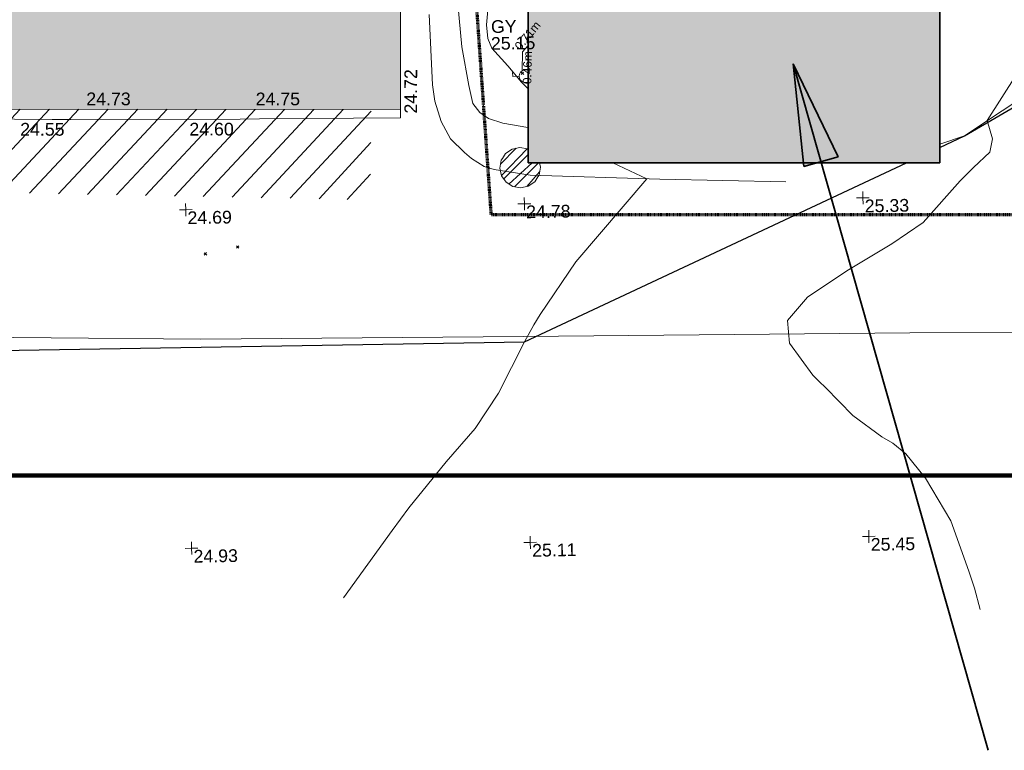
# Model space of a CAD drawing. Header units: millimetres. Extents: x -287732 to 520720, y -103372 to 287754.
# Tile 80 of 256: x -35715 to -6642, y -81936 to -60359. Entities that reach past the tile are written whole.
import ezdxf

# ---------------------------------------------------------------- set-up
doc = ezdxf.new("R2010")
doc.units = ezdxf.units.MM
for name, pattern in [('Dash 1_5mm', [3, 1.5, -1.5]), ('IMPORT-HIDDEN2 _3_', [4762.5, 3175, -1587.5]), ('IMPORT-UG_ELEC_STREET LIGHTING_QLB2 _2_', [2700, 1500, -300.0000000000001, 0, -250, 150, -300.0000000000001, 0, -200])]:
    doc.linetypes.add(name, pattern=pattern)
for name, color, linetype, lineweight, true_color in [('00_TOPO_FURN_LAMP_POST', 7, 'Continuous', 9, 0x666666), ('00_UAV_BUILDING_OUTLINE', 5, 'Continuous', 9, 0x0000ff), ('00_UAV_CONCRETE', 9, 'Continuous', 9, 0x808080), ('00_UAV_FORM_LINES', 7, 'Continuous', 9, 0x666666), ('00_UAV_LEVEL_SPOT', 7, 'Continuous', 9, 0x666666), ('00_UAV_SERV_GULLY', 7, 'Continuous', 9, 0x5252a5), ('01_DTM_CONTOUR_MJR', 7, 'Continuous', 9, 0x7f3f00), ('01_DTM_CONTOUR_MNR', 7, 'Continuous', 9, 0xa5a552), ('12333-PUM-2D-U-0001-C01 - Rev2_REVIT IMPORT_dwg', 7, 'Continuous', 9, 0x767676), ('A_RHA_Line', 7, 'Continuous', 9, 0x00a600), ('HATCHING', 4, 'Continuous', 9, 0x00ffff), ('PUM-CHAMBER EXTENTS', 6, 'IMPORT-HIDDEN2 _3_', 9, 0xff00ff), ('PUM-ELECTRIC-SL-QLB2', 7, 'IMPORT-UG_ELEC_STREET LIGHTING_QLB2 _2_', 9, 0xff7f7f), ('PUM-SURVEY BOUNDARY_EXTENT', 190, 'Continuous', 25, 0x7f00ff)]:
    doc.layers.add(name, color=color, linetype=linetype, lineweight=lineweight, true_color=true_color)
for name, color, linetype, lineweight in [('A_RHA_Detail', 7, 'Continuous', 9), ('A_RHA_Text', 7, 'Continuous', 9), ('GEN-TEXT', 7, 'Continuous', 9)]:
    doc.layers.add(name, color=color, linetype=linetype, lineweight=lineweight)
doc.styles.add('Arial_1', font='arial.ttf', dxfattribs={"height": 250})
doc.styles.add('Swis721 Lt BT_2', font='swissl.ttf', dxfattribs={"height": 375})

# ---------------------------------------------------------------- blocks, each defined once
blk = doc.blocks.new('12333-PUM-2D-U-0001-C01 - Rev2_REVIT IMPORT_dwg_MSL_Lamp_Post_SYM-V53-Site Location Plan Proposed')
at = {"layer": '00_TOPO_FURN_LAMP_POST', "color": 254, "true_color": 0xcccccc, "flags": 128}
blk.add_lwpolyline([(-500.1060478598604, 0), (-1000.212095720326, 0), (-1000.212095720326, 316.7338303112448)], dxfattribs=at)
at = {"layer": '00_TOPO_FURN_LAMP_POST', "color": 254, "true_color": 0xcccccc}
blk.add_arc((0, 0), 500.1060478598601, 61.2475581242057, 297.0080756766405, dxfattribs=at)
blk = doc.blocks.new('12333-PUM-2D-U-0001-C01 - Rev2_REVIT IMPORT_dwg_UAV-2077255-Site Location Plan Proposed')
at = {"layer": '00_UAV_LEVEL_SPOT', "color": 254, "true_color": 0xcccccc, "flags": 128}
for points in [[(0, -500.0000000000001), (0, 0), (-500.0000000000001, 0)], [(500.0000000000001, 0), (0, 0), (0, 500.0000000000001)]]:
    blk.add_lwpolyline(points, dxfattribs=at)
blk = doc.blocks.new('12333-PUM-2D-U-0001-C01 - Rev2_REVIT IMPORT_dwg_MGS62954_T2_Galway_ITM_3d_Rev1-2077680-Site Location Plan Proposed')
at = {"layer": '00_UAV_CONCRETE', "color": 254, "true_color": 0xcccccc, "flags": 128}
blk.add_lwpolyline([(533876388.9860874, 725492850.0056946), (533876393.0806977, 725492597.007095), (533872223.2688412, 725492640.029338), (533871651.21683, 725492648.9135855), (533866652.0437167, 725492726.5531874), (533866106.2688411, 725492735.029338), (533861653.7228004, 725492853.215788), (533860907.2688412, 725492873.029338), (533856654.5215285, 725492937.8786148), (533855923.2688411, 725492949.029338), (533851655.3544765, 725493028.1105536), (533850742.2688413, 725493045.029338), (533846806.2688411, 725493215.029338), (533846659.3123101, 725493214.5616215), (533842093.2688412, 725493200.0293379), (533841659.4297962, 725493201.620313), (533837730.2688412, 725493216.029338), (533836660.1800177, 725493249.5831517)], dxfattribs=at)
at = {"layer": '00_UAV_FORM_LINES', "color": 254, "true_color": 0xcccccc, "flags": 128}
for points in [[(533875449.9865003, 725507652.0060002), (533876683.3015002, 725507372.1725004), (533877283.3015001, 725507060.1725004), (533877763.3015001, 725506730.1725004), (533878019.3015002, 725506541.1725004), (533878191.3015003, 725506310.1725004), (533878249.3015002, 725506048.1725004), (533878299.3015001, 725505571.1725003), (533878292.3015001, 725505115.1725003), (533878136.3015002, 725501513.1725), (533878010.3015001, 725497587.1725004), (533878064.9865002, 725496901.0060002), (533878234.9865002, 725494663.0060002), (533878421.9865002, 725493524.0060002), (533878529.9865003, 725492988.0060003), (533878731.9865001, 725492715.0060003), (533878981.9865, 725492540.0060003), (533879405.9865002, 725492390.0060003), (533880142.9865001, 725492253.0060002), (533880155.7577042, 725492251.2414801)], [(533831930.959492, 725487251.7881995), (533836706.9595, 725487011.788), (533843103.2690001, 725486919.0295), (533852253.269, 725486646.0295), (533861537.269, 725486403.0294999), (533870384.2690001, 725486169.0295001), (533879905.2690001, 725486084.0295), (533891316.2680001, 725485995.5375001), (533899413.2680001, 725485872.5375001), (533907625.2680001, 725485873.5375001), (533922114.725, 725486450.6935003), (533937506.725, 725487092.6935003), (533950309.725, 725486973.6935002), (533967284.7249999, 725486612.6935002), (533966828.7249999, 725495199.6935), (533966275.5156978, 725505611.4609791)], [(533892292.9647209, 725491544.5024223), (533893029.9865001, 725491782.0060003), (533896429.9865002, 725493957.0060003), (533897740.9865002, 725494819.0060003), (533898691.9865001, 725495219.0060003), (533900316.5495002, 725495866.014), (533903698.5495002, 725495954.0140003), (533912696.5495003, 725496981.0140002), (533920852.5495002, 725498281.0140003), (533931737.7249999, 725500079.6935002), (533941064.7250001, 725501493.6935002), (533944284.7250001, 725501640.6935002), (533950868.7250001, 725502585.6935004), (533951666.725, 725502740.6935004), (533952812.7250002, 725503073.6935003), (533955028.7250001, 725503937.6935003), (533956273.7250001, 725504395.6935003), (533960712.5365001, 725504931.8525002)], [(533887732.9865, 725490511.0060003), (533884013.9865, 725490654.006), (533880184.9865001, 725490838.006), (533879126.9865, 725491030.006), (533878835.9865, 725491123.0060002), (533878464.9865, 725491361.0060002), (533878254.9865001, 725491543.006), (533877850.9865002, 725491958.006), (533877586.9865001, 725492473.006), (533877413.9865001, 725493075.0060002), (533877347.9865, 725493562.0060002), (533877287.6327338, 725495639.2367258)]]:
    blk.add_lwpolyline(points, dxfattribs=at)
at = {"layer": '01_DTM_CONTOUR_MJR', "color": 254, "true_color": 0xcccccc, "flags": 128}
for points in [[(533880175.6049545, 725493388.2896925), (533879982.1310344, 725493591.8862092), (533879586.2243917, 725494082.8221856), (533879123.2560157, 725494606.8502061), (533879006.516854, 725494902.0224721), (533878979.3645809, 725495303.3224232), (533879035.318435, 725495845.3873837), (533879055.8845079, 725495939.4635113), (533879328.6696472, 725496855.5323994)], [(533874459.8317305, 725478459.8004847), (533875929.0636706, 725480420.0000002), (533876430.0000004, 725481086.666667), (533877554.4131457, 725482420.0000002), (533878430.0000004, 725483391.4285717), (533879138.3333335, 725484420.0000002), (533879930.0000003, 725485920.0000002), (533880222.8082194, 725486420.0000002), (533880412.8449553, 725486723.3011916), (533881491.6262015, 725488263.3831955), (533883630.0000001, 725490670.0000002), (533882634.3940537, 725491158.9108007)]]:
    blk.add_lwpolyline(points, dxfattribs=at)
at = {"layer": '01_DTM_CONTOUR_MNR', "color": 254, "true_color": 0xcccccc, "flags": 128}
blk.add_lwpolyline([(533893252.9210827, 725477782.6352569), (533893096.6666667, 725478420.0000001), (533892930.9363297, 725478920.9363297), (533892430.0000002, 725480420), (533891697.2672673, 725481687.2672673), (533891137.1651091, 725482420.0000001), (533890755.2336449, 725482745.2336448), (533890430.0000002, 725482930.0775195), (533889585.5555556, 725483575.5555556), (533888798.224299, 725484420), (533888611.3200499, 725484601.3200499), (533888430.0000002, 725484788.9138576), (533887760.1230606, 725485750.1230606), (533887712.2666667, 725486420.0000001), (533888314.7456094, 725487093.414939), (533889486.0021423, 725487849.98194), (533890825.3865231, 725488626.8085), (533891760.090662, 725489240.6708977), (533892881.4186913, 725490452.6736423), (533893276.7194688, 725490835.4168919), (533893772.7076186, 725491279.3904452), (533893854.9825455, 725491679.7258785), (533893710.0000001, 725492220.0000001), (533895420.0216334, 725494804.3419145)], dxfattribs=at)
at = {"xscale": 0.375, "yscale": 0.375, "zscale": 0.375}
for name, p in [('12333-PUM-2D-U-0001-C01 - Rev2_REVIT IMPORT_dwg_MSL_Lamp_Post_SYM-V53-Site Location Plan Proposed', (533880098.2678878, 725493767.5375906)), ('12333-PUM-2D-U-0001-C01 - Rev2_REVIT IMPORT_dwg_UAV-2077255-Site Location Plan Proposed', (533870000, 725490000)), ('12333-PUM-2D-U-0001-C01 - Rev2_REVIT IMPORT_dwg_UAV-2077255-Site Location Plan Proposed', (533880000.0000001, 725490000)), ('12333-PUM-2D-U-0001-C01 - Rev2_REVIT IMPORT_dwg_UAV-2077255-Site Location Plan Proposed', (533890000.0000001, 725490000)), ('12333-PUM-2D-U-0001-C01 - Rev2_REVIT IMPORT_dwg_UAV-2077255-Site Location Plan Proposed', (533870000, 725480000)), ('12333-PUM-2D-U-0001-C01 - Rev2_REVIT IMPORT_dwg_UAV-2077255-Site Location Plan Proposed', (533880000.0000001, 725480000)), ('12333-PUM-2D-U-0001-C01 - Rev2_REVIT IMPORT_dwg_UAV-2077255-Site Location Plan Proposed', (533890000.0000001, 725480000))]:
    blk.add_blockref(name, p, dxfattribs=at)
at = {"layer": '00_UAV_BUILDING_OUTLINE', "color": 251, "true_color": 0x666666, "char_height": 375, "width": 1495.902363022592, "attachment_point": 1, "line_spacing_factor": 1.005061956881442, "style": 'Swis721 Lt BT_2'}
for s, insert, rotation in [('24.72', (533876505.9974588, 725492726.6644043), 88.9118933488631), ('24.73', (533867125.1479257, 725493511.1035321), 358.9747238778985), ('24.75', (533872124.3284934, 725493421.6364256), 358.9747238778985)]:
    blk.add_mtext(s, dxfattribs=dict(at, insert=insert, rotation=rotation))
at = {"layer": '00_UAV_CONCRETE', "color": 251, "true_color": 0x666666, "char_height": 375, "width": 1495.902363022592, "attachment_point": 1, "line_spacing_factor": 1.005061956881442, "style": 'Swis721 Lt BT_2'}
for s, insert, rotation in [('24.55', (533865157.7603487, 725492648.3153219), 358.82380334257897), ('24.60', (533870152.4988745, 725492562.7724212), 359.11024007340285)]:
    blk.add_mtext(s, dxfattribs=dict(at, insert=insert, rotation=rotation))
at = {"layer": '00_UAV_LEVEL_SPOT', "char_height": 375, "width": 1495.902363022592, "attachment_point": 1, "line_spacing_factor": 1.005061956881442, "style": 'Swis721 Lt BT_2'}
for s, insert in [('24.69', (533870048.475159, 725489946.7845222)), ('24.78', (533880048.475159, 725489946.7845222)), ('25.33', (533890048.475159, 725489946.7845222)), ('24.93', (533870051.8765643, 725479949.1441548)), ('25.11', (533880051.8765643, 725479949.1441548)), ('25.45', (533890051.8765643, 725479949.1441548))]:
    blk.add_mtext(s, dxfattribs=dict(at, insert=insert))
at = {"layer": '00_UAV_SERV_GULLY', "color": 251, "true_color": 0x666666, "char_height": 375, "attachment_point": 1, "line_spacing_factor": 1.005061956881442, "style": 'Swis721 Lt BT_2'}
for s, insert, width in [('GY', (533879106.8595059, 725495434.9871322), 821.5590755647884), ('25.15', (533879096.2635286, 725494937.3004134), 1495.902363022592)]:
    blk.add_mtext(s, dxfattribs=dict(at, insert=insert, width=width))
blk = doc.blocks.new('12333-PUM-2D-U-0001-C01 - Rev2_REVIT IMPORT_dwg-1620468-Site Location Plan Proposed')
at = {"layer": 'HATCHING', "true_color": 0xaaffff}
h = blk.add_hatch(dxfattribs=at)
h.set_pattern_fill('FP_16', color=131, style=0, pattern_type=2)
h.set_pattern_definition([(45, (-537532529.603, -725615860.767), (-441.9417382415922, 441.9417382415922), [])])
h.paths.add_polyline_path([(234369.3064911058, -125658.9338086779), (234446.6599045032, -122988.9117227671), (179388.3096446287, -122003.5679794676), (179363.6978377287, -123640.9009863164), (206293.8363412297, -124628.9075685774), (206290.5501528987, -124569.7561786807), (206938.2501529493, -124569.7561787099), (206947.4397099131, -124652.8868151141), (233013.1992122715, -125609.1812640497)])
h.paths.add_polyline_path([(174907.5235319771, -123477.4139123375), (174933.3096446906, -121891.5679794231), (173702.3096448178, -121877.5679794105), (173651.6077028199, -123431.3371680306), (174905.6298136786, -123477.3444360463)])
h.paths.add_polyline_path([(159721.547328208, -122920.27439204), (159904.4517912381, -111903.0328667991), (158563.2467851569, -111879.2436715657), (158589.0357870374, -109772.8185664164), (158373.9253990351, -109775.6867047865), (158370.3491470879, -109980.5700416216), (155694.9248368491, -109935.2903896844), (155692.2158924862, -109709.7195192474), (155494.3143352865, -109721.1920731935), (155485.028390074, -109936.3912852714), (152807.4510505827, -109884.8893472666), (152795.3959974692, -109655.224887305), (152583.1537481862, -109660.9611641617), (152592.3323282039, -109881.1344360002), (149925.833717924, -109814.5441086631), (149912.9167954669, -109603.598394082), (149694.9003951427, -109605.0531130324), (149691.1019497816, -109814.7765384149), (147017.0765653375, -109763.7715637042), (147021.8331777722, -109560.5763164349), (146818.1953435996, -109554.8400395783), (146814.5737411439, -109762.3215053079), (144110.6318125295, -109713.0393818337), (144114.4568605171, -109486.0507021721), (143925.6776563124, -109487.438783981), (143931.4139329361, -110115.5611180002), (142484.0399683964, -110116.1256450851), (142244.9157206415, -119793.7719020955), (129330.9157206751, -119500.7719020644), (129347.2801056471, -121063.1336257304), (126956.406162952, -120953.7411768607), (126960.4964415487, -121718.3446688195), (159714.9884226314, -122920.0337604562)])
h.paths.add_polyline_path([(122525.9895288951, -121555.6525230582), (122533.2801053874, -120943.1336255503), (89020.51079507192, -120326.4114062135), (121594.2501528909, -121521.4690881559), (121600.900532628, -121140.7561787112), (121937.150152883, -121140.756178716), (121930.4997731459, -121521.7561786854), (121609.1773617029, -121522.016734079), (122522.5907249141, -121555.5278285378)])
h.paths.add_polyline_path([(150931.250152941, -118397.5561787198), (150784.3126787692, -118238.6011476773), (150969.3501528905, -118016.5561786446), (151150.1291055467, -118251.6368769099)])
h.paths.add_polyline_path([(144835.2501529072, -115197.1561787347), (144568.5501529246, -115044.7561786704), (144682.8501528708, -114816.1561787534), (144987.6501529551, -114892.3561786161), (144908.4833747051, -115050.6897351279)])
at = {"layer": 'PUM-CHAMBER EXTENTS', "true_color": 0xffaaff}
h = blk.add_hatch(dxfattribs=at)
h.set_pattern_fill('FP_3', color=211, style=0, pattern_type=2)
h.set_pattern_definition([(45, (-533641079.65, -725615854.3560001), (-265.1650429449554, 265.1650429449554), []), (45, (-533640902.873, -725615854.3560001), (-265.1650429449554, 265.1650429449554), [])])
h.paths.add_polyline_path([(238816.8501529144, -125385.2061181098), (239046.0201031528, -125339.6213807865), (239240.3010060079, -125209.8070317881), (239370.1153550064, -125015.526128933), (239415.7000923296, -124786.3561786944), (239390.1011077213, -124657.6613923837), (239057.8019206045, -124651.861088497), (239064.8914812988, -124245.7004283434), (239046.0201031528, -124233.0909766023), (238816.8501529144, -124187.5062392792), (238587.680202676, -124233.0909766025), (238393.3992998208, -124362.905325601), (238263.5849508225, -124557.1862284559), (238218.0002134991, -124786.3561786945), (238263.5849508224, -125015.5261289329), (238393.3992998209, -125209.8070317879), (238587.680202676, -125339.6213807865), (238796.0165585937, -125381.0620585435)])
at = {"layer": 'GEN-TEXT', "color": 253, "true_color": 0xaaaaaa}
for p, q in [((238896.9948138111, -122038.7115177), (238967.7054919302, -121968.0008395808)), ((238967.7054919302, -122038.7115177), (238896.9948138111, -121968.0008395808)), ((230397.9948138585, -127018.7115176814), (230468.7054919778, -126948.0008395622)), ((230468.7054919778, -127018.7115176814), (230397.9948138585, -126948.0008395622)), ((229445.9948138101, -127203.7115177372), (229516.7054919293, -127133.000839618)), ((229516.7054919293, -127203.7115177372), (229445.9948138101, -127133.000839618))]:
    blk.add_line(p, q, dxfattribs=at)
at = {"layer": 'PUM-CHAMBER EXTENTS', "color": 211, "linetype": 'Continuous', "true_color": 0xffaaff}
blk.add_line((239415.7000923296, -124786.3561786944), (239390.1011077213, -124657.6613923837), dxfattribs=at)
at = {"layer": 'PUM-CHAMBER EXTENTS', "color": 211, "linetype": 'Continuous', "true_color": 0xffaaff, "flags": 128}
blk.add_lwpolyline([(239064.8914812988, -124245.7004283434), (239046.0201031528, -124233.0909766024), (238816.8501529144, -124187.5062392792), (238587.680202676, -124233.0909766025), (238393.3992998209, -124362.905325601), (238300.1014478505, -124502.5354285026), (238263.5849508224, -124557.186228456), (238218.0002134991, -124786.3561786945), (238263.5849508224, -125015.5261289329), (238393.3992998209, -125209.807031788), (238587.680202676, -125339.6213807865), (238816.8501529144, -125385.2061181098), (239046.0201031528, -125339.6213807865), (239240.301006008, -125209.807031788), (239333.5988578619, -125070.1769290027), (239370.1153550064, -125015.526128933), (239415.7000923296, -124786.3561786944)], dxfattribs=at)
at = {"layer": 'PUM-ELECTRIC-SL-QLB2', "color": 254, "true_color": 0xffd4d4, "flags": 128}
blk.add_lwpolyline([(239118.2785025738, -121187.1600279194), (238944.3501528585, -121370.3561786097), (238924.8794448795, -121924.3863244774)], dxfattribs=at)
at = {"layer": 'PUM-SURVEY BOUNDARY_EXTENT', "color": 201, "true_color": 0xd4aaff, "flags": 128}
for points in [[(251211.6910831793, -124402.8806537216), (251950.3366529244, -124072.3501786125), (259236.899652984, -119988.3421786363), (323873.886652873, -112519.5036786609), (334939.8866528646, -105532.50367858), (357849.7436529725, -103776.6746786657), (392539.5243464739, -99127.03862437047), (407226.7671178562, -92450.31301409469), (410396.7436529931, -84599.67467864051), (409217.7436529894, -80397.67467870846), (407087.7436529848, -76496.67467863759), (402380.7436529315, -67043.67467865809), (394608.7436529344, -62224.67467864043), (368049.4024129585, -53126.32352020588), (367730.8400789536, -51270.21278599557)], [(-21906.01273755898, -123457.4223580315), (-2098.168207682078, -126030.8676029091), (83005.28964062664, -129779.4166909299), (238850.3501530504, -129934.3561786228), (250219.884756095, -124846.6959691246)]]:
    blk.add_lwpolyline(points, dxfattribs=at)
blk.add_blockref('12333-PUM-2D-U-0001-C01 - Rev2_REVIT IMPORT_dwg_MGS62954_T2_Galway_ITM_3d_Rev1-2077680-Site Location Plan Proposed', (-533641079.6498471, -725615854.3561786))
at = {"layer": 'PUM-ELECTRIC-SL-QLB2', "char_height": 250, "width": 1160.025439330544, "attachment_point": 2, "line_spacing_factor": 0.9417779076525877, "style": 'Arial_1'}
for s, insert, rotation in [('0.71m', (239006.6193957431, -120807.0260482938), 49.50374838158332), ('0.46m', (238955.153648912, -121832.6127230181), 87.9872386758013)]:
    blk.add_mtext(s, dxfattribs=dict(at, insert=insert, rotation=rotation))

msp = doc.modelspace()

# ---------------------------------------------------------------- hatches: boundary and pattern name
at = {"layer": 'A_RHA_Detail', "true_color": 0xc0c0c0}
h = msp.add_hatch(color=9, dxfattribs=at)
h.paths.add_polyline_path([(-80880.60083809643, -68502.79057078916), (-80400.865924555, -68483.41509113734), (-80400.865924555, -62984.64684185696), (-24474.85765177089, -63009.32043784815), (-24456.14471271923, -50840.30023858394), (-36622.55041039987, -50831.65104353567), (-36622.55041039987, -44228.57792613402), (-50959.0526582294, -44218.38599194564), (-50959.0526582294, -42573.78171514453), (-54563.9325804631, -42571.21897729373), (-54565.69773352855, -45054.17447474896), (-92408.82109321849, -45027.27149621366), (-92411.78875845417, -49201.74309222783), (-100061.9988811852, -49201.74309222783), (-100052.2214449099, -64852.82557838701), (-86120.90825229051, -64852.82557838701), (-86092.1662649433, -62957.90041523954), (-84861.10047608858, -62957.90041523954), (-84854.79052929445, -68240.109737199), (-80870.60226892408, -68240.10973722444)])
h.paths.add_polyline_path([(-137238.9269902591, -68461.9384092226), (-132719.7426408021, -68433.0633692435), (-132847.0731201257, -62850.04282283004), (-130454.6837966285, -62916.63108078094), (-130498.2830220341, -61355.85393642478), (-117581.136331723, -61423.42893438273), (-117492.3908565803, -49183.91309190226), (-125136.5200282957, -49178.47881952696), (-125133.572703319, -45032.61887136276), (-163007.1824077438, -45005.6942194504), (-163007.1824076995, -44090.2963411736), (-163123.8521269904, -44090.21339942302), (-163122.6389897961, -42383.75184302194), (-166563.8543419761, -42383.75184298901), (-166565.034908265, -44044.39824208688), (-193158.4656786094, -44025.49275805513), (-193195.152889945, -62863.65652504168), (-137269.7106414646, -62916.63108078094), (-137254.3708868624, -65679.90523788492)])
h.paths.add_polyline_path([(120310.9497607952, -32334.28230164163), (120312.4652266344, -31610.73011961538), (133451.2244789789, -31638.24899384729), (133469.2230092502, -19717.98315780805), (121295.7536929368, -19692.48606430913), (121319.8434528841, -8190.941560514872), (112277.0825930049, -8172.001674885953), (112263.1770823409, -14811.1234547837), (78285.85310969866, -14739.95861438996), (78292.82277619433, -8167.077575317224), (75241.99098605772, -8160.673431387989), (69355.76844233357, -8152.931592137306), (69353.6659720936, -9156.74635762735), (68372.60878945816, -9154.691552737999), (68372.60878945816, -13705.52853215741), (69333.7233474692, -13707.54156770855), (69325.07112547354, -16249.53369228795), (66623.4489111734, -16249.53369228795), (66619.79243935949, -17995.29925530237), (65989.07757494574, -17995.2992552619), (65985.44262772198, -19730.78799483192), (57152.23993377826, -19712.28702421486), (57127.42535098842, -31559.89463417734), (70277.87165424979, -31587.43801817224), (70277.87165431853, -32271.7414715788), (78263.96947909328, -32285.12944888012), (78266.62661740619, -31019.79372153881), (112335.8856506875, -31091.15111860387), (112335.8856506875, -32317.57330553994), (119781.4233959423, -32333.17321913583)])
h.paths.add_polyline_path([(7503.717409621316, -1791.439263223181), (15482.43097392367, -674.0213231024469), (15484.0826588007, 148.1327206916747), (56188.28042539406, 205.5276654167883), (56155.84326007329, 14338.3166313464), (18016.62665935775, 14236.48149539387), (17967.9025208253, 34313.18372071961), (21727.10644863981, 34324.0692624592), (21708.90974962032, 40608.10218321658), (18009.66447159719, 40608.10218321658), (17995.54603706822, 45483.75063442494), (9770.084204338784, 45420.6329473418), (3966.213879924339, 45446.76585222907), (3984.771235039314, 14176.56786832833), (1023.062455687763, 14176.56786837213), (-276.5134647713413, 14190.52623461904), (-231.6790044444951, 5968.135265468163), (-226.4491536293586, 193.7444677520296), (553.0869992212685, 183.4716499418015), (7477.609307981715, 143.2867586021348), (7488.638446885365, -674.0213231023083)])
h.paths.add_polyline_path([(77755.59663317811, 53.47451145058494), (77729.51881611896, 1699.844979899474), (94464.47132486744, 1659.976083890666), (94606.37913471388, 17991.390236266), (88810.4190114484, 18015.03260816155), (88799.89418497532, 14436.74271609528), (69413.88950349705, 14457.8773889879), (69377.35724448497, 99.62816357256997), (75241.99098605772, 67.32134432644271)])
h.paths.add_polyline_path([(61252.12079701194, 46453.95617366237), (105774.7348988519, 46472.68783506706), (105768.2642198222, 61852.61234306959), (92285.13876309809, 61852.61234306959), (92308.59670399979, 65784.30757140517), (96107.4668000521, 65767.60445243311), (96059.68081117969, 75209.20847378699), (101084.8427276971, 75071.88872764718), (104988.0046543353, 74765.36560406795), (108403.6894220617, 74363.8408943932), (112009.2703903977, 73787.25420861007), (115645.3524815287, 73049.69667206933), (116890.8108051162, 72761.69136252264), (120208.9929833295, 71893.18353872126), (120865.241739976, 71703.68484519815), (124135.6329506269, 70669.67317906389), (127435.6253142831, 69480.50055823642), (127820.4368670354, 69394.93141813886), (128274.3081769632, 69331.69585753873), (128731.8791144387, 69306.66104516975), (129189.9401488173, 69320.00258290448), (129645.2782985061, 69371.62688826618), (130094.6997111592, 69461.17185603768), (130535.0520071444, 69588.00939074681), (130963.246434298, 69751.24981927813), (131376.2795165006, 69949.74812590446), (131771.2541232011, 70182.11198903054), (132162.5575600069, 70460.5404660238), (132496.0921583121, 70741.69081113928), (132820.871367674, 71064.98072578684), (133117.4593294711, 71414.31364272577), (133383.77568926, 71787.23923950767), (133616.5473239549, 72178.5372844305), (133817.1647262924, 72590.54524898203), (133982.6025969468, 73017.89547513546), (134111.7005086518, 73457.59040801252), (134203.5529320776, 73906.54590458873), (134257.5155883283, 74361.61286216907), (134272.5462649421, 74819.5993153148), (134250.5259875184, 75277.29281745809), (134189.6227572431, 75731.48297747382), (134090.9274700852, 76178.98397757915), (133955.1324028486, 76616.65691993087), (133783.1900598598, 77041.43184345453), (133576.3064937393, 77450.32925647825), (133335.932843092, 77840.48103920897), (133063.7551572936, 78209.15055532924), (132761.6825665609, 78553.75185442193), (132431.8338935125, 78871.8678050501), (132076.5227905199, 79161.26705197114), (131698.2415080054, 79419.91966861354), (131299.6434187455, 79646.01139197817), (131093.5942456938, 79746.34209763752), (132146.0467355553, 83110.22226145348), (122787.7632953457, 86282.54285518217), (121604.3555412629, 82800.3591886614), (117095.9864227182, 83870.84033785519), (116841.9598400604, 83526.35449572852), (116120.5435466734, 91221.93611972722), (110237.7341284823, 91274.27491021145), (110194.3680786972, 90435.39030214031), (104988.0046543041, 90486.49901390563), (104973.2761846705, 94309.82427956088), (103746.1314668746, 94309.8242795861), (103839.9937121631, 122852.1474271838), (96365.09202306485, 122931.9599470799), (96350.3400238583, 123952.4168585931), (104555.5505249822, 123902.1925226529), (104607.3234458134, 120248.5396156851), (125502.5015002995, 120134.1933400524), (125662.0200253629, 137657.3796882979), (114479.5865733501, 137699.2256881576), (114382.306264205, 129149.9458158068), (104644.159003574, 129187.9975073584), (104577.9931702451, 126217.3903144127), (101184.4926406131, 126159.1566967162), (101264.6166812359, 135959.2655565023), (89967.23178808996, 135988.8856164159), (89927.63362986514, 125823.6463181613), (93630.53562302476, 125840.7948842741), (93580.65688892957, 122931.9599470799), (88697.38835376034, 122904.7310126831), (88679.3898954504, 95739.09143775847), (86378.25848996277, 95739.09143775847), (86378.18187189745, 96178.1008337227), (83279.50743284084, 96200.92083327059), (83273.62493422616, 95735.74732133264), (70169.67509619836, 95733.22421950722), (70166.26842742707, 96272.07409347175), (66674.99731294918, 96257.14073655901), (66654.74538556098, 95755.71092136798), (65784.77231079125, 95755.71092136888), (65887.65094984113, 117470.630565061), (53473.3427162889, 117487.9046429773), (53434.44066309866, 98570.46349063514), (40649.41626916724, 98570.46349063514), (40610.16711559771, 94406.01479078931), (38853.82372868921, 94410.36303440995), (38848.65589191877, 89463.65332729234), (40612.46601912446, 89518.45976927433), (40665.38257362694, 86257.73741128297), (38372.19584460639, 86305.72309285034), (38369.79374539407, 76901.0507917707), (50937.9512507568, 76944.40198294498), (50922.88567286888, 74598.78180889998), (56484.9061132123, 74588.85093771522), (56484.9061132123, 75194.85181995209), (92465.4037153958, 75233.0258166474), (92645.92783662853, 71766.64845094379), (89810.55521366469, 69362.83965827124), (85313.16173974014, 69360.94750420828), (85313.16173974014, 66907.4050808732), (75210.14498263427, 66903.15451589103), (75210.14498263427, 63815.70944550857), (70819.40014309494, 63815.70999200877), (70819.21601505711, 64253.35708059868), (69456.83415683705, 64253.35708059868), (69455.7195737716, 66901.99623166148), (61303.32856759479, 66898.5668068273), (61304.56054988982, 63970.32021231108), (70500.41048208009, 63970.32021219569), (70500.4088543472, 61852.59006207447), (61245.6438848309, 61848.69637488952), (61252.03558504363, 46656.49344428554)])
h.paths.add_polyline_path([(-17153.16561239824, 48569.32684293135), (-17153.16561224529, 60770.38083685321), (-29362.88357759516, 60774.70428694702), (-29362.88357759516, 67399.20394580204), (-43507.24466814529, 67405.01911303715), (-43488.5313307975, 69093.07334175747), (-45766.41866231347, 69109.32868388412), (-45794.3462003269, 67405.01911303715), (-47272.11273194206, 67404.2124544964), (-47272.44887633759, 66454.91798908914), (-86004.56386332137, 66468.63299519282), (-86006.66970787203, 60521.58362721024), (-92662.87722510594, 60521.58362721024), (-92665.2138765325, 50184.35611932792), (-79752.0168396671, 50179.78309939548), (-79752.016597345, 48591.4932381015), (-17157.7163123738, 48569.32845417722)])
h.paths.add_polyline_path([(-201056.4185878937, 48628.75479108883), (-138377.9751621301, 48634.64535779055), (-138377.9751621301, 50133.28201003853), (-125467.710581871, 50134.49626164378), (-125468.6909603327, 60566.1903686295), (-132186.8595614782, 60565.86652591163), (-132187.4203588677, 66533.0197876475), (-170643.3098734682, 66805.61809689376), (-170643.3098732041, 67738.78475848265), (-200340.0100486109, 67488.93693764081), (-200348.7171487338, 60827.78025104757), (-201057.5650552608, 60827.71357558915), (-201056.6510294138, 51102.04313372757)])
h.paths.add_polyline_path([(-240051.5126725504, 54769.19491160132), (-239444.490259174, 54811.10754483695), (-239186.5396223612, 54841.92927608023), (-238764.8191577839, 54940.98166103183), (-238382.4735933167, 55122.46891388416), (-237990.3402229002, 55354.87497234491), (-237269.2031023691, 55936.21515020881), (-237032.4836384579, 56225.56611516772), (-236793.0039602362, 56569.31473944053), (-236554.5880578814, 57004.26389721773), (-236432.7219585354, 57267.46508908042), (-236300.081527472, 57753.26238983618), (-236250.7285154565, 58017.17885684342), (-236235.6490609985, 58516.21786804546), (-236233.2538429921, 58987.85640053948), (-236213.7029795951, 59823.48083769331), (-236363.8287855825, 59820.86038205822), (-236634.0279869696, 60698.06075827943), (-236391.9547756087, 61432.19726339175), (-236225.4740089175, 61435.10319600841), (-236201.6036569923, 62637.68779596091), (-232563.5271750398, 62639.28734435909), (-232563.5271750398, 63049.03842404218), (-232732.1945866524, 63049.15302218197), (-232860.1521277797, 63457.95890274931), (-232731.606808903, 63914.24862697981), (-232560.8209656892, 63914.24862697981), (-232515.1276847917, 70598.00033009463), (-240628.6947849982, 70598.85496273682), (-240629.7923196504, 72350.98321577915), (-246412.6011212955, 72347.36085933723), (-246412.6011212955, 70616.45923936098), (-254449.5805725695, 70618.60952619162), (-254454.637144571, 70754.06491720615), (-254469.7140363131, 73191.66276250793), (-263883.2532625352, 73267.83063688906), (-263902.4181505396, 68260.74348553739), (-263714.8217520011, 68259.82096572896), (-263552.9672900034, 67819.65434396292), (-263719.0883117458, 67392.2068408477), (-263913.6298699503, 67392.20684284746), (-263956.7001913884, 58633.76423459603), (-260181.1963171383, 58611.22607638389), (-260192.3146983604, 56354.25111579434), (-257184.684388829, 56339.46086021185), (-257213.4419957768, 57092.93866021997), (-257338.5163846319, 57093.27331223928), (-257471.0109294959, 57531.74572308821), (-257338.5163845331, 58062.22513696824), (-257203.4956297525, 58064.06881289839), (-257173.5751889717, 58598.54056692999), (-256478.2273617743, 58575.27357994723), (-256478.2273617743, 58788.51859473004), (-256013.0091299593, 58911.92701534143), (-255397.0786664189, 58780.99767617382), (-255397.0786664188, 58595.982422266), (-243809.885361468, 58585.92793201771), (-243805.3570672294, 58352.04527760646), (-243740.939469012, 57884.52572680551), (-243619.0830608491, 57421.84877545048), (-243424.3877545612, 56943.65915412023), (-243247.1437899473, 56608.24157713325), (-243003.0710579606, 56249.99021479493), (-242732.2093200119, 55932.75703082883), (-242371.7230178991, 55603.12658811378), (-242141.255125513, 55424.88676767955), (-241804.9643037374, 55216.88439822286), (-241529.4640827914, 55077.02869055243), (-241100.6275144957, 54917.18295003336), (-240836.2134980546, 54840.82833176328), (-240453.4486195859, 54788.60784130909), (-240218.9578693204, 54777.28227442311)])
h.paths.add_polyline_path([(40276.69022552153, 59895.36417752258), (40328.62676029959, 69196.9439153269), (36588.99968785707, 69217.8245910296), (36619.46637569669, 74674.25962428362), (32264.36460078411, 74687.02318924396), (32233.48293867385, 69156.26826306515), (11916.69390495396, 69269.70959686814), (11966.66200111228, 78218.75165974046), (29087.509017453, 78123.15526808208), (29143.44567205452, 88141.1370047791), (15719.348796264, 88216.09212953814), (15732.60379610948, 90589.9978889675), (4594.294101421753, 90652.19003489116), (4525.129359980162, 78265.12250449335), (10096.76365553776, 78234.01258731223), (10077.43887221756, 74773.03821910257), (4547.641142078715, 74803.91453678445), (4465.579974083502, 60107.1600234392), (19125.89094760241, 60025.30234268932), (19139.86249374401, 62527.53804644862), (31738.59196305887, 62457.19146404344), (31724.55430858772, 59943.11609815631), (38369.79364225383, 59906.01157293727)])
h.paths.add_polyline_path([(-246083.0241259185, 72334.29150213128), (-246083.0594797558, 72334.30275087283), (-246208.2905500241, 72334.29150213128)])
h.paths.add_polyline_path([(-114575.3004830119, 112178.0758695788), (-114575.3246435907, 112178.0758695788), (-114707.2752166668, 115801.5811617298)])
h.paths.add_polyline_path([(-154699.9178765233, 101760.4080976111), (-114382.050333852, 101776.0542914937), (-114382.050333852, 106926.9360164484), (-113755.641395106, 106927.1792101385), (-113757.5507412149, 111847.2721531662), (-114431.6837526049, 111847.2721531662), (-114431.8097758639, 112178.0758695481), (-114575.3004830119, 112178.0758695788), (-114578.9984943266, 121707.2390833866), (-123056.9849702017, 121707.2390833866), (-123068.8201032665, 156452.7036899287), (-119381.2340625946, 156454.1348067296), (-119381.2340625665, 160165.8597952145), (-115501.031452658, 160167.3662801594), (-115503.3750945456, 166206.5793118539), (-132411.7987151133, 166599.6604729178), (-132411.8243278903, 166665.6603411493), (-135275.0124468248, 166664.5490317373), (-135275.0124468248, 166628.1883101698), (-135911.3205076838, 166628.1944502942), (-135911.3479256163, 166352.1604668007), (-152521.1633846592, 166345.7146753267), (-152518.3680955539, 159142.6836790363), (-150699.3133726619, 159117.9265656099), (-150758.5477087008, 122560.691203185), (-151059.2005266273, 122560.691203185), (-151061.0981347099, 121302.4374932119), (-154138.3148337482, 121372.6012653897), (-154138.3148337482, 121865.1834517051), (-154704.3888425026, 121867.2611370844), (-154688.5451973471, 119352.3937021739), (-154745.5933227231, 119352.3715636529), (-154745.5763474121, 118722.1532660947), (-160794.1544526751, 118748.7442832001), (-160794.1544526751, 119410.5425977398), (-163852.1622693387, 119422.408321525), (-163855.0715294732, 118762.2003111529), (-167568.6765459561, 118778.5256058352), (-166634.6619849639, 124395.1277019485), (-166930.050559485, 124500.0918161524), (-167568.6765459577, 124707.6250903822), (-168028.2173235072, 124841.3808647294), (-168630.5006276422, 124991.3056740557), (-169238.2056069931, 125117.4693074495), (-169850.3952285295, 125219.6772876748), (-170466.1255403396, 125297.7720169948), (-171089.11025998, 125351.8553033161), (-171704.4065937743, 125381.1774255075), (-172325.0479971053, 125386.3595015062), (-172782.2248668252, 125374.5832362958), (-173401.7764235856, 125337.4554476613), (-174109.844898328, 125263.4341236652), (-174634.1213722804, 125190.4100126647), (-175245.0145766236, 125080.719099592), (-176047.1958093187, 124895.7675260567), (-176665.4852587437, 124724.7228134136), (-177045.3001228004, 124609.1129151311), (-177631.5127792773, 124405.2077276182), (-176665.4852586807, 118818.5158794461), (-177558.9402083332, 118822.4435768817), (-177662.2853368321, 125263.4341236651), (-176365.3912351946, 126542.9270807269), (-159462.2970490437, 126319.910391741), (-157057.7396790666, 128609.0850976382), (-157060.6673204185, 136153.1661957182), (-158638.8016610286, 137740.2441626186), (-159352.3735831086, 137740.2441626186), (-161634.4140634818, 140201.1078539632), (-168727.9404945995, 140256.8191146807), (-171035.0401161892, 137942.8847305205), (-174184.1459014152, 137942.8847305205), (-176460.1167434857, 140292.2858551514), (-177341.6856934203, 140292.2858551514), (-177341.7113613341, 140358.4281613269), (-183428.5803825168, 140356.0660244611), (-185921.6385985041, 137917.4639994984), (-185921.6385985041, 131757.3091155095), (-186906.8767412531, 131756.9267733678), (-187725.3914540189, 130809.9989183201), (-187724.058890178, 127376.1828148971), (-186481.0281350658, 126304.5577463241), (-186479.4846754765, 122327.2959175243), (-185176.2828158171, 121059.4673825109), (-180304.1129154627, 121059.4673824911), (-180304.1136492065, 118802.0484409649), (-193555.3706955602, 118802.0484409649), (-193555.368699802, 133117.8341649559), (-192593.6442938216, 133118.2073819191), (-192593.6442938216, 134200.8158367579), (-192224.6284783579, 134200.9592041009), (-192225.5653014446, 136615.0101267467), (-192595.0012460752, 136615.0101267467), (-192595.4357332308, 137734.4745165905), (-193589.2709668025, 137734.4746851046), (-193589.2685988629, 147474.570583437), (-193163.2062206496, 147492.8644732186), (-192765.7252967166, 147531.087133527), (-192359.9383250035, 147589.5931622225), (-192199.8207947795, 147616.5827294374), (-191882.7548926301, 147682.9245600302), (-191568.5380070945, 147761.6632019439), (-191257.654638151, 147852.677242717), (-190828.6072909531, 148002.2045655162), (-190647.7999969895, 148070.9514233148), (-190349.7690789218, 148197.8750094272), (-190056.9509284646, 148336.4013817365), (-189769.797051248, 148486.3169427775), (-189405.3590254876, 148698.0567944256), (-189132.906026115, 148873.2749095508), (-188867.542109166, 149059.0543929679), (-188609.6764469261, 149255.1087866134), (-188354.9814055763, 149465.3525772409), (-188079.6339208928, 149713.879248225), (-187884.9836199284, 149901.8220103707), (-187545.928247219, 150265.8040604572), (-187446.29984479, 150378.3960832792), (-187241.3270201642, 150629.2310214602), (-187046.3599558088, 150887.9197697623), (-186861.6992771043, 151154.0634500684), (-186546.1373636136, 151669.829875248), (-186524.4196769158, 151707.0632450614), (-163675.2898318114, 151669.829875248), (-163687.5843045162, 148134.07679455), (-157303.6541541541, 148136.492106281), (-157303.6541541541, 155759.91501608), (-157557.4317586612, 155765.0384228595), (-157555.9168973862, 166678.0466575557), (-187009.2021991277, 166699.7464767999), (-187013.0952111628, 162054.4009359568), (-188707.17754695, 162044.5925187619), (-188705.9961892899, 155021.5333641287), (-188737.9999316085, 154650.5326604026), (-188799.0133969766, 154283.1866125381), (-188857.2045401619, 154035.4341107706), (-188966.1106131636, 153679.3368924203), (-189102.6200311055, 153332.8820747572), (-189265.8911675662, 152998.2056672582), (-189454.9174011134, 152677.371060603), (-189645.2484685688, 152421.3220123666), (-189916.9563410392, 152104.2450531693), (-190212.7041973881, 151809.4634871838), (-190530.6686598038, 151538.7947471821), (-190868.8893671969, 151293.9075915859), (-191225.281078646, 151076.3118324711), (-191597.6465194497, 150887.3490191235), (-192092.8415776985, 150682.5621956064), (-192519.2468154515, 150561.8451365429), (-192903.8930791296, 150482.240889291), (-193187.215491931, 150440.8868273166), (-193594.1866364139, 150407.1257787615), (-193594.5952989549, 151459.9895227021), (-205369.2399268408, 151455.4201247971), (-205354.4523517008, 113350.0822379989), (-207187.1580384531, 113349.3710182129), (-207184.3024929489, 105991.0636522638), (-205312.8748221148, 105991.1901500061), (-205311.2362476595, 101769.6553082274), (-175488.6451201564, 101781.2285901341), (-175488.6451201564, 110889.6985621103), (-154703.4627663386, 110897.5679794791), (-154700.2792295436, 102691.5597281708)])
h.paths.add_polyline_path([(193735.9435693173, 113047.8274774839), (208865.0938716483, 114991.0266430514), (208976.1154123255, 114126.6471160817), (216447.8967332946, 115086.3281915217), (216038.7305308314, 118271.9702413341), (232648.5073383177, 120405.3421626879), (233425.993615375, 114352.0734369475), (240632.2017567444, 115277.6440988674), (239854.8412683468, 121329.9334727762), (256406.8682407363, 123455.8879629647), (257091.7572256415, 118089.1198988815), (264572.2871227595, 119040.8180953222), (261877.8350555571, 138524.7609215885), (259178.7147038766, 138221.6086035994), (259197.3483655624, 137439.0084132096), (254686.1480587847, 136897.0007612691), (255412.6810205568, 131314.8303176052), (240852.7447969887, 129522.4514056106), (239771.0426543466, 137918.8519126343), (240649.5822431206, 138010.1984551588), (240062.3063116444, 142776.6750342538), (239165.7694642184, 142685.0143484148), (237630.9646614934, 151018.3171732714), (266172.8791088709, 154560.7889781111), (271297.1876944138, 142612.4006970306), (276531.7397502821, 144861.098714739), (274941.5029779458, 148527.9037281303), (302074.5307653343, 160134.9084326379), (300215.9323773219, 164320.1841173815), (301528.1613272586, 164907.0997989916), (300405.1237791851, 167477.8916353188), (299016.6944531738, 166945.7181824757), (295626.7488506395, 174518.754428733), (294333.0289184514, 177537.1551681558), (287288.8475947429, 174518.754428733), (289427.6893504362, 169661.0163463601), (272956.7816584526, 162557.1203578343), (271943.2187787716, 164897.4305293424), (267016.3118217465, 162764.0369715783), (268502.3094164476, 159357.0430143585), (265200.4029574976, 157946.4096681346), (226856.416695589, 153146.7821792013), (227510.3041274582, 148852.0205334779), (228280.9873165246, 141179.0007483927), (227302.3544112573, 141050.281300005), (227895.3788235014, 136433.1758633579), (228748.5501749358, 136523.8855003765), (229602.3077302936, 128023.7667641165), (217691.2359889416, 126493.8999679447), (217642.3600127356, 126874.433267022), (215138.5007311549, 126552.8357430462), (215194.9980427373, 126112.965074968), (215015.6132226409, 126089.924757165), (214840.9672575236, 127449.66446064), (192258.7012018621, 124549.1816390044), (193486.3576426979, 114991.0266430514)])
h.paths.add_polyline_path([(-78076.24187439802, 117605.5188722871), (-78076.23951902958, 117610.0871211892), (-78070.318122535, 129485.7330792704), (-74723.15926543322, 129478.385255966), (-74723.15926543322, 125435.7860624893), (-48015.64546086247, 125380.0246061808), (-47996.55031653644, 135872.5822179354), (-61198.15919578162, 135901.5630078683), (-74714.72264144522, 135923.5088764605), (-74723.6287602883, 131865.2975510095), (-78070.318122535, 131872.642169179), (-78062.97909487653, 149549.7689430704), (-58292.26570492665, 149541.5607197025), (-58292.26570491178, 148946.2407608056), (-37707.70924046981, 148937.6946533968), (-37703.30827430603, 159740.0672041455), (-44148.26955755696, 159742.7429641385), (-44148.26955755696, 162961.3319174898), (-49829.95437583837, 162961.3319174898), (-49830.92144130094, 160632.0129326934), (-78494.09026625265, 160643.9130440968), (-78494.09026625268, 161615.1537738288), (-78739.225852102, 161615.2555472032), (-78691.7919454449, 168187.9195488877), (-90844.57645036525, 168126.8149079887), (-90962.52567694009, 152686.7636277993), (-89064.97866809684, 152685.9758215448), (-89079.54115380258, 117610.0871211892), (-78374.80218507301, 117605.6428258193)])
h.paths.add_polyline_path([(69254.82576126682, 129235.9722870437), (69259.97086178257, 136167.789247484), (86068.0992678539, 136131.0235193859), (86008.66431381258, 164703.3084147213), (58789.63167882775, 164723.511581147), (58789.63167882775, 170119.2062865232), (54460.1632489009, 170122.4198087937), (54457.21717773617, 166153.279245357), (47042.2151650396, 166158.7829869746), (47041.10931533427, 164668.9097040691), (39173.27935198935, 164674.7495545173), (39172.83712618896, 164078.9539098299), (17014.87910992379, 164095.4005254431), (17002.38841206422, 147267.1142245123), (12659.63471563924, 147267.1142245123), (12653.60087534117, 139137.9291796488), (17031.41608901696, 139134.6797717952), (17024.5879174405, 129935.3194463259), (39191.34773726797, 129918.8662983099), (39191.34773726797, 129258.2867272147), (69014.0340609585, 129236.1510132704)])
h.paths.add_polyline_path([(39265.62356917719, 139467.8223435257), (33050.91021530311, 139484.1586867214), (33087.56357182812, 153427.9220784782), (39277.60130889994, 153411.6505991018), (39277.60130890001, 152830.3127277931), (43058.29603858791, 152820.3745823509), (43024.83899408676, 140092.5601633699), (39267.2657899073, 140092.5601633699)])
h.paths.add_polyline_path([(1979.548949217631, 189123.2414339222), (18699.10403225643, 189180.0465563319), (18678.46874730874, 195253.6675675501), (24349.02704561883, 195272.9334348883), (24334.96888372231, 199550.7690688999), (28829.78348974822, 199566.0403168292), (28798.3577216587, 208815.6446464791), (24334.949615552, 208806.151404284), (24333.90624841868, 209113.2475694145), (16811.59093053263, 209087.6903002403), (16806.58456499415, 208843.5909093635), (6772.293057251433, 208809.4991440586), (6797.166076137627, 201488.5780549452), (-8471.058649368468, 201436.7038490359), (-8471.058649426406, 200429.0172028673), (-11856.09020770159, 200417.5164702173), (-11823.72827009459, 190892.3684138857), (-7614.729360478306, 190906.6685966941), (-7614.729360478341, 190170.8290169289), (-4608.619189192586, 190169.2993656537), (-4608.238782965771, 190916.8832264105), (1973.379031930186, 190939.2444180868), (1977.122761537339, 189837.3456693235)])
h.paths.add_polyline_path([(-20506.22133143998, 190640.0286460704), (-20122.28942212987, 206347.1214480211), (-41550.34215551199, 207015.2557957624), (-41462.26177903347, 210449.6195896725), (-31391.41053372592, 210152.0276719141), (-31078.64493155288, 223862.5743669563), (-44305.08575743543, 224230.7972280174), (-44490.79956591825, 211865.5542346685), (-47510.12209648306, 211942.9901385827), (-47722.57925071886, 203659.0205614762), (-47076.06680548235, 203635.3001465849), (-47175.4684425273, 199531.9403872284), (-46801.21126120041, 199520.4703269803), (-46873.68175963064, 195478.5899481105), (-44600.40472248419, 195425.2559779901), (-44685.88459507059, 192243.2795180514), (-38073.99929115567, 192135.6564362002), (-38104.39995468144, 191126.972250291), (-21537.79264466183, 190668.5723412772)])
h.paths.add_polyline_path([(16801.02360973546, 195961.500137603), (9656.615133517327, 196015.1086063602), (9643.838150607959, 199513.9922857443), (11631.77992468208, 199485.8321209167), (11631.7920940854, 203322.2460456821), (16806.58456511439, 203391.4855728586), (16801.0407710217, 195984.4293109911)])
h.paths.add_polyline_path([(122084.9264926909, 200536.2570557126), (122088.1805162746, 206386.1947929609), (125211.1061638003, 206386.1947929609), (125211.1162733, 206645.8932837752), (126202.7098976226, 206645.8932838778), (126203.0204769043, 207041.0477229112), (130401.4034741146, 206979.0758390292), (130444.2691124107, 209883.280297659), (126202.8383603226, 209945.8832030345), (126203.0204769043, 214624.1281189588), (127364.791950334, 214624.1281190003), (127365.2106673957, 225380.2058567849), (126159.8599207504, 225380.2527798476), (126207.4133336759, 241475.3410923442), (119482.5411291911, 241495.8747898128), (119479.2041949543, 246182.0096278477), (109943.9121324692, 246175.2196735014), (109953.2702601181, 233033.381429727), (115000.5285021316, 233033.3814296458), (114999.579292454, 208653.4991933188), (112026.3032630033, 208653.4991933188), (112024.3519988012, 200538.6761891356), (122024.6079402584, 200536.2715596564)])
h.paths.add_polyline_path([(30087.05071580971, 200986.75440713), (38030.67179071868, 201028.6865660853), (38030.67179071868, 202922.9731660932), (38109.89531492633, 202923.3913649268), (38067.25569096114, 208827.6066631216), (38013.35839378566, 208827.6672237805), (38012.38630971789, 209012.5383931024), (30044.90685988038, 208970.480297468), (30076.83023715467, 202922.9203834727)])
h.paths.add_polyline_path([(195986.2599417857, 205661.5722736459), (202896.8751332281, 206052.0074670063), (202676.8862551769, 209945.7611691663), (195766.2710618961, 209555.3259759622)])
h.paths.add_polyline_path([(-91652.40581580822, 206392.6172135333), (-79454.24421187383, 206432.5105635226), (-79629.29258199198, 238245.6998510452), (-68904.21147484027, 238215.095164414), (-68918.55832832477, 246312.9061543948), (-68918.56040493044, 246314.0782553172), (-68756.515268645, 246312.9061543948), (-68755.20581930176, 246638.9786699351), (-79620.07671794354, 246651.3624133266), (-79606.5628449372, 247343.5411849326), (-82154.50636787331, 247318.0695596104), (-82154.50636787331, 247488.1275895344), (-91640.64698348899, 247472.5371040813), (-91638.72040628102, 246846.4753752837), (-131470.3702759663, 246641.42150215), (-131470.3702759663, 250159.5419305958), (-142857.1087886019, 250176.7939677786), (-142864.0554935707, 246220.0701029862), (-165118.8027587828, 246272.3986783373), (-165040.0492656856, 253907.936045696), (-178677.4727934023, 253929.5079730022), (-178699.5521575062, 238176.7234097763), (-138599.3373496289, 238209.4781454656), (-138548.4479938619, 206627.5237025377), (-126646.6702863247, 206572.2299428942), (-126666.6805510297, 234825.8818836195), (-124962.7180531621, 234825.9534805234), (-124969.0241559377, 234688.4891474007), (-91595.61129713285, 234664.3133306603), (-91650.87307429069, 207155.5994723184)])
h.paths.add_polyline_path([(142123.7078574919, 209113.5383730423), (152768.4446292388, 209127.3137314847), (152745.2992288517, 227012.63380935), (142100.5623961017, 226998.8584508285), (142121.8067345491, 210582.5602643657)])
h.paths.add_polyline_path([(168998.8561129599, 209274.9592350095), (169026.8416078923, 226860.3446540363), (161686.6780314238, 226876.6646907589), (161647.6783165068, 209291.3037608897), (168846.6177107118, 209275.2977201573)])
h.paths.add_polyline_path([(49761.46820719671, 218476.5678095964), (49794.00484360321, 223316.1680811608), (41274.07755982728, 223363.4010619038), (41273.58999769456, 223290.8795634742), (32187.30576796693, 223351.9666549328), (32202.10532419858, 225553.2987454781), (20081.83724695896, 225634.7833114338), (20035.26675877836, 218707.7438801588), (31566.33951793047, 218630.2204881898), (31566.12891731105, 218598.8950898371), (49750.1971391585, 218476.6435849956)])
h.paths.add_polyline_path([(162361.9830851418, 234154.05208666), (162366.6425722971, 241589.9129272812), (135261.102696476, 241630.986197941), (135249.088870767, 234197.8735112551), (160249.0277027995, 234157.4671671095)])
h.paths.add_polyline_path([(176458.8604389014, 246709.5724700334), (176516.2484477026, 252173.1529804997), (168884.2833866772, 252253.3171281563), (168934.86529241, 257068.9279575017), (164355.0504715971, 257117.0331241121), (164296.1746742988, 251511.808811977), (164416.8965511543, 251510.5407811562), (164367.8024342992, 246836.573754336), (171460.1142273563, 246762.0779818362)])
at = {"layer": 'A_RHA_Detail', "true_color": 0x3c9dff}
msp.add_hatch(color=153, dxfattribs=at).paths.add_polyline_path([(-20697.98680714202, -64591.16037194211), (-8550.517097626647, -64591.16037194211), (-8550.517097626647, -52413.49097762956), (-20698.20985627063, -52413.49097762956), (-20698.20985627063, -64591.16037194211)])
at = {"layer": 'A_RHA_Text', "lineweight": 35}
msp.add_hatch(color=256, dxfattribs=at).paths.add_polyline_path([(-12876.71466312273, -61663.12521989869), (-12566.20185564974, -64693.53816758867), (-11548.46579857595, -64404.58026986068)])

# ---------------------------------------------------------------- linework, layer by layer
at = {"layer": 'A_RHA_Line', "color": 30, "linetype": 'Dash 1_5mm', "lineweight": 70, "true_color": 0xff8000}
for p, q in [((-21789.46144400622, -66121.34774566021), (-24813.43777659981, -22876.4714450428)), ((-21789.46144400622, -66121.34774566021), (-24813.43777659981, -22876.4714450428)), ((-1495.001068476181, -66121.34774566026), (-21789.46144400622, -66121.34774566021)), ((-1495.001068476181, -66121.34774566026), (-21789.46144400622, -66121.34774566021))]:
    msp.add_line(p, q, dxfattribs=at)
at = {"layer": 'A_RHA_Line', "color": 7}
for p, q in [((-24474.85765174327, -63009.3204378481), (-24456.14471267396, -50840.30023867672)), ((-80404.8332672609, -62984.64684174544), (-24474.85765174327, -63009.3204378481))]:
    msp.add_line(p, q, dxfattribs=at)
at = {"layer": 'A_RHA_Line', "color": 5, "lineweight": 35, "true_color": 0x0000ff}
for p, q in [((-20698.2098562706, -52413.49097762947), (-20698.2098562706, -64591.16037194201)), ((-8550.517097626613, -64591.16037194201), (-8550.517097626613, -52413.49097762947)), ((-20698.2098562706, -64591.16037194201), (-8550.517097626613, -64591.16037194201))]:
    msp.add_line(p, q, dxfattribs=at)
at = {"layer": 'A_RHA_Line', "color": 1, "lineweight": 140, "true_color": 0xff0000}
msp.add_line((-217181.9150624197, -73821.34774565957), (190682.8806024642, -73821.3477456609), dxfattribs=at)
at = {"layer": 'A_RHA_Text', "lineweight": 35}
for p, q in [((-12876.71466312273, -61663.12521989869), (-12566.20185564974, -64693.53816758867)), ((-11548.46579857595, -64404.58026986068), (-12876.71466312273, -61663.12521989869)), ((-12876.71466312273, -61663.12521989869), (-7120.835151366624, -81935.85756376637)), ((-12566.20185564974, -64693.53816758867), (-11548.46579857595, -64404.58026986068))]:
    msp.add_line(p, q, dxfattribs=at)

# ---------------------------------------------------------------- block references
at = {"layer": '12333-PUM-2D-U-0001-C01 - Rev2_REVIT IMPORT_dwg', "color": 254, "linetype": 'IMPORT-UG_ELEC_STREET LIGHTING_QLB2 _2_', "true_color": 0xffd4d4, "rotation": 0.9999999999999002}
msp.add_blockref('12333-PUM-2D-U-0001-C01 - Rev2_REVIT IMPORT_dwg-1620468-Site Location Plan Proposed', (-261895.0770586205, 55869.5817132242), dxfattribs=at)

doc.saveas('drawing.dxf')
